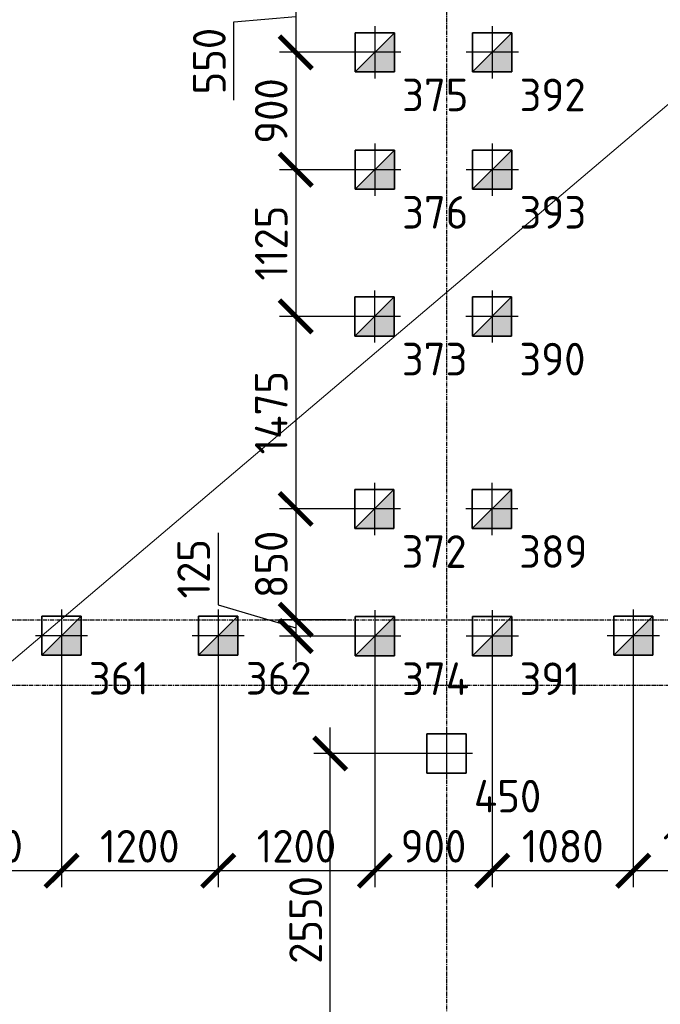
# Model space of a CAD drawing. Header units: millimetres. Extents: x -93479 to 1057970, y -66333 to 172656.
# Tile 237 of 256: x 390358 to 395265, y 34469 to 42016. Entities that reach past the tile are written whole.
import ezdxf

# ---------------------------------------------------------------- set-up
doc = ezdxf.new("R2010")
doc.units = ezdxf.units.MM
for name, pattern in [('______5', [1100, 800, -100, 100, -100]), ('DASHDOT', [25.4, 12.7, -6.35, 0, -6.35]), ('осевая', [50.8, 31.75, -6.35, 6.35, -6.35])]:
    doc.linetypes.add(name, pattern=pattern)
for name, color, linetype, lineweight in [('КО_оси', 1, 'DASHDOT', 25), ('КО_осн_тон', 183, 'Continuous', 25), ('КО_фундаменты', 2, 'Continuous', 50), ('Оси', 40, '______5', 18), ('РАЗМЕРЫ', 7, 'Continuous', 9)]:
    doc.layers.add(name, color=color, linetype=linetype, lineweight=lineweight)
doc.styles.add('GOST-2.304_Type-B', font='GOST_Common.ttf')
doc.styles.add('ГОСТ', font='GOST_Common.ttf')
doc.dimstyles.new('СПДС', dxfattribs={"dimscale": 100, "dimtxt": 2.5, "dimasz": 2.5, "dimexe": 1.25, "dimexo": 0, "dimtad": 1, "dimdec": 0, "dimtxsty": 'GOST-2.304_Type-B', "dimblk": 'ARCHTICK', "dimcen": 2.5, "dimdle": 2, "dimadec": 0, "dimazin": 2, "dimtfac": 0.75, "dimtdec": 0, "dimtmove": 1, "dimatfit": 3, "dimfxl": 1, "dimtolj": 1, "dimarcsym": 1})

# ---------------------------------------------------------------- blocks, each defined once
blk = doc.blocks.new('оси')
at = {"layer": 'Оси', "color": 7, "linetype": 'осевая', "lineweight": 25, "transparency": 33554687}
for p, q in [((31813.5, 151.4), (31813.5, -36280.2)), ((-11815.1, -20006.9), (53620.6, -20006.9)), ((-11416.6, -20506.9), (53620.6, -20506.9))]:
    blk.add_line(p, q, dxfattribs=at)
blk = doc.blocks.new('Свайка')
at = {"layer": 'КО_оси', "color": 7, "ltscale": 100}
for p, q in [((0, 200), (0, -200)), ((200, 0), (-200, 0))]:
    blk.add_line(p, q, dxfattribs=at)
at = {"layer": 'КО_фундаменты', "color": 7, "lineweight": 35, "ltscale": 100}
for p, q in [((150, 150), (-150, 150)), ((-150, 150), (-150, -150)), ((150, -150), (150, 150)), ((-150, -150), (150, -150))]:
    blk.add_line(p, q, dxfattribs=at)
blk = doc.blocks.new('сваи тип2')
at = {"layer": 'КО_оси', "color": 7, "ltscale": 100}
for p, q in [((-22918.1, 28209.1), (-22918.1, 27809.1)), ((-22718.1, 28009.1), (-23118.1, 28009.1))]:
    blk.add_line(p, q, dxfattribs=at)
at = {"layer": 'КО_фундаменты', "color": 7, "lineweight": 35, "ltscale": 100}
for p, q in [((-22768.1, 28159.1), (-23068.1, 28159.1)), ((-23068.1, 28159.1), (-23068.1, 27859.1)), ((-22768.1, 27859.1), (-22768.1, 28159.1)), ((-23068.1, 27859.1), (-22768.1, 27859.1))]:
    blk.add_line(p, q, dxfattribs=at)
at = {"layer": 'РАЗМЕРЫ', "color": 7}
blk.add_line((-23068.1, 27859.1), (-22768.1, 28159.1), dxfattribs=at)
at = {"layer": 'РАЗМЕРЫ', "color": 7, "linetype": 'Continuous', "transparency": 33554648}
for points in [[(-22768.1, 28009.1), (-22918.1, 28009.1), (-22768.1, 28159.1)], [(-22918.1, 27859.1), (-23068.1, 27859.1), (-22918.1, 28009.1)], [(-22918.1, 27859.1), (-22918.1, 28009.1), (-22768.1, 27859.1)], [(-22768.1, 27859.1), (-22918.1, 28009.1), (-22768.1, 28009.1)]]:
    blk.add_solid(points, dxfattribs=at)
blk = doc.blocks.new('_ArchTick')
at = {"color": 0, "linetype": 'ByBlock', "const_width": 0.15}
blk.add_lwpolyline([(-0.5, -0.5), (0.5, 0.5)], dxfattribs=at)
blk = doc.blocks.new('*D470')
at = {"layer": 'DEFPOINTS', "color": 0, "ltscale": 100, "transparency": 16777216}
for p in [(395058.4, 37094.6), (396133.4, 37094.6), (395058.4, 35493.2)]:
    blk.add_point(p, dxfattribs=at)
at = {"layer": 'РАЗМЕРЫ', "color": 0, "lineweight": -2, "transparency": 16777216}
for p, q in [((395058.4, 37094.6), (395058.4, 35368.2)), ((396133.4, 37094.6), (396133.4, 35368.2)), ((396333.4, 35493.2), (394858.4, 35493.2))]:
    blk.add_line(p, q, dxfattribs=at)
at = {"layer": 'РАЗМЕРЫ', "color": 0, "lineweight": -2, "ltscale": 100, "transparency": 16777216, "xscale": 250, "yscale": 250, "zscale": 250, "rotation": 180}
blk.add_blockref('_ArchTick', (395058.4, 35493.2), dxfattribs=at)
at = {"layer": 'РАЗМЕРЫ', "color": 0, "lineweight": -2, "ltscale": 100, "transparency": 16777216, "xscale": 250, "yscale": 250, "zscale": 250}
blk.add_blockref('_ArchTick', (396133.4, 35493.2), dxfattribs=at)
at = {"layer": 'РАЗМЕРЫ', "color": 0, "ltscale": 100, "transparency": 16777216, "insert": (395595.9, 35681.1), "char_height": 250, "attachment_point": 5, "style": 'GOST-2.304_Type-B'}
blk.add_mtext('\\A1;1075', dxfattribs=at)
blk = doc.blocks.new('*D471')
at = {"layer": 'DEFPOINTS', "color": 0, "ltscale": 100, "transparency": 16777216}
for p in [(393978.1, 37091.3), (395058.4, 37094.6), (393978.1, 35493.2)]:
    blk.add_point(p, dxfattribs=at)
at = {"layer": 'РАЗМЕРЫ', "color": 0, "lineweight": -2, "transparency": 16777216}
for p, q in [((393978.1, 37091.3), (393978.1, 35368.2)), ((395058.4, 37094.6), (395058.4, 35368.2)), ((395258.4, 35493.2), (393778.1, 35493.2))]:
    blk.add_line(p, q, dxfattribs=at)
at = {"layer": 'РАЗМЕРЫ', "color": 0, "lineweight": -2, "ltscale": 100, "transparency": 16777216, "xscale": 250, "yscale": 250, "zscale": 250, "rotation": 180}
blk.add_blockref('_ArchTick', (393978.1, 35493.2), dxfattribs=at)
at = {"layer": 'РАЗМЕРЫ', "color": 0, "lineweight": -2, "ltscale": 100, "transparency": 16777216, "xscale": 250, "yscale": 250, "zscale": 250}
blk.add_blockref('_ArchTick', (395058.4, 35493.2), dxfattribs=at)
at = {"layer": 'РАЗМЕРЫ', "color": 0, "ltscale": 100, "transparency": 16777216, "insert": (394518.2, 35680.8), "char_height": 250, "attachment_point": 5, "style": 'GOST-2.304_Type-B'}
blk.add_mtext('\\A1;1080', dxfattribs=at)
blk = doc.blocks.new('*D472')
at = {"layer": 'DEFPOINTS', "color": 0, "ltscale": 100, "transparency": 16777216}
for p in [(393078.1, 37091.3), (393978.1, 37091.3), (393078.1, 35493.2)]:
    blk.add_point(p, dxfattribs=at)
at = {"layer": 'РАЗМЕРЫ', "color": 0, "lineweight": -2, "transparency": 16777216}
for p, q in [((393078.1, 37091.3), (393078.1, 35368.2)), ((393978.1, 37091.3), (393978.1, 35368.2)), ((394178.1, 35493.2), (392878.1, 35493.2))]:
    blk.add_line(p, q, dxfattribs=at)
at = {"layer": 'РАЗМЕРЫ', "color": 0, "lineweight": -2, "ltscale": 100, "transparency": 16777216, "xscale": 250, "yscale": 250, "zscale": 250, "rotation": 180}
blk.add_blockref('_ArchTick', (393078.1, 35493.2), dxfattribs=at)
at = {"layer": 'РАЗМЕРЫ', "color": 0, "lineweight": -2, "ltscale": 100, "transparency": 16777216, "xscale": 250, "yscale": 250, "zscale": 250}
blk.add_blockref('_ArchTick', (393978.1, 35493.2), dxfattribs=at)
at = {"layer": 'РАЗМЕРЫ', "color": 0, "ltscale": 100, "transparency": 16777216, "insert": (393528.1, 35680.8), "char_height": 250, "attachment_point": 5, "style": 'GOST-2.304_Type-B'}
blk.add_mtext('\\A1;900', dxfattribs=at)
blk = doc.blocks.new('*D473')
at = {"layer": 'DEFPOINTS', "color": 0, "ltscale": 100, "transparency": 16777216}
for p in [(391878.4, 37094.6), (393078.1, 37091.3), (391878.4, 35493.2)]:
    blk.add_point(p, dxfattribs=at)
at = {"layer": 'РАЗМЕРЫ', "color": 0, "lineweight": -2, "transparency": 16777216}
for p, q in [((391878.4, 37094.6), (391878.4, 35368.2)), ((393078.1, 37091.3), (393078.1, 35368.2)), ((393278.1, 35493.2), (391678.4, 35493.2))]:
    blk.add_line(p, q, dxfattribs=at)
at = {"layer": 'РАЗМЕРЫ', "color": 0, "lineweight": -2, "ltscale": 100, "transparency": 16777216, "xscale": 250, "yscale": 250, "zscale": 250, "rotation": 180}
blk.add_blockref('_ArchTick', (391878.4, 35493.2), dxfattribs=at)
at = {"layer": 'РАЗМЕРЫ', "color": 0, "lineweight": -2, "ltscale": 100, "transparency": 16777216, "xscale": 250, "yscale": 250, "zscale": 250}
blk.add_blockref('_ArchTick', (393078.1, 35493.2), dxfattribs=at)
at = {"layer": 'РАЗМЕРЫ', "color": 0, "ltscale": 100, "transparency": 16777216, "insert": (392478.2, 35680.8), "char_height": 250, "attachment_point": 5, "style": 'GOST-2.304_Type-B'}
blk.add_mtext('\\A1;1200', dxfattribs=at)
blk = doc.blocks.new('*D474')
at = {"layer": 'DEFPOINTS', "color": 0, "ltscale": 100, "transparency": 16777216}
for p in [(390678.4, 37094.6), (391878.4, 37094.6), (390678.4, 35493.2)]:
    blk.add_point(p, dxfattribs=at)
at = {"layer": 'РАЗМЕРЫ', "color": 0, "lineweight": -2, "transparency": 16777216}
for p, q in [((390678.4, 37094.6), (390678.4, 35368.2)), ((391878.4, 37094.6), (391878.4, 35368.2)), ((392078.4, 35493.2), (390478.4, 35493.2))]:
    blk.add_line(p, q, dxfattribs=at)
at = {"layer": 'РАЗМЕРЫ', "color": 0, "lineweight": -2, "ltscale": 100, "transparency": 16777216, "xscale": 250, "yscale": 250, "zscale": 250, "rotation": 180}
blk.add_blockref('_ArchTick', (390678.4, 35493.2), dxfattribs=at)
at = {"layer": 'РАЗМЕРЫ', "color": 0, "lineweight": -2, "ltscale": 100, "transparency": 16777216, "xscale": 250, "yscale": 250, "zscale": 250}
blk.add_blockref('_ArchTick', (391878.4, 35493.2), dxfattribs=at)
at = {"layer": 'РАЗМЕРЫ', "color": 0, "ltscale": 100, "transparency": 16777216, "insert": (391278.4, 35680.8), "char_height": 250, "attachment_point": 5, "style": 'GOST-2.304_Type-B'}
blk.add_mtext('\\A1;1200', dxfattribs=at)
blk = doc.blocks.new('*D475')
at = {"layer": 'DEFPOINTS', "color": 0, "ltscale": 100, "transparency": 16777216}
for p in [(389478.4, 37094.6), (390678.4, 37094.6), (389478.4, 35493.2)]:
    blk.add_point(p, dxfattribs=at)
at = {"layer": 'РАЗМЕРЫ', "color": 0, "lineweight": -2, "transparency": 16777216}
for p, q in [((389478.4, 37094.6), (389478.4, 35368.2)), ((390678.4, 37094.6), (390678.4, 35368.2)), ((390878.4, 35493.2), (389278.4, 35493.2))]:
    blk.add_line(p, q, dxfattribs=at)
at = {"layer": 'РАЗМЕРЫ', "color": 0, "lineweight": -2, "ltscale": 100, "transparency": 16777216, "xscale": 250, "yscale": 250, "zscale": 250, "rotation": 180}
blk.add_blockref('_ArchTick', (389478.4, 35493.2), dxfattribs=at)
at = {"layer": 'РАЗМЕРЫ', "color": 0, "lineweight": -2, "ltscale": 100, "transparency": 16777216, "xscale": 250, "yscale": 250, "zscale": 250}
blk.add_blockref('_ArchTick', (390678.4, 35493.2), dxfattribs=at)
at = {"layer": 'РАЗМЕРЫ', "color": 0, "ltscale": 100, "transparency": 16777216, "insert": (390078.4, 35680.8), "char_height": 250, "attachment_point": 5, "style": 'GOST-2.304_Type-B'}
blk.add_mtext('\\A1;1200', dxfattribs=at)
blk = doc.blocks.new('*D118')
at = {"layer": 'DEFPOINTS', "color": 0, "ltscale": 100, "transparency": 16777216}
for p in [(392736.4, 36391.3), (393627.9, 36391.3), (393627.9, 33841.3)]:
    blk.add_point(p, dxfattribs=at)
at = {"layer": 'РАЗМЕРЫ', "color": 0, "lineweight": -2, "transparency": 16777216}
for p, q in [((392736.4, 33641.3), (392736.4, 36591.3)), ((393627.9, 36391.3), (392611.4, 36391.3)), ((393627.9, 33841.3), (392611.4, 33841.3))]:
    blk.add_line(p, q, dxfattribs=at)
at = {"layer": 'РАЗМЕРЫ', "color": 0, "lineweight": -2, "ltscale": 100, "transparency": 16777216, "xscale": 250, "yscale": 250, "zscale": 250}
for p, rotation in [((392736.4, 36391.3), 90), ((392736.4, 33841.3), 270)]:
    blk.add_blockref('_ArchTick', p, dxfattribs=dict(at, rotation=rotation))
at = {"layer": 'РАЗМЕРЫ', "color": 0, "ltscale": 100, "transparency": 16777216, "insert": (392548.8, 35116.3), "char_height": 250, "attachment_point": 5, "rotation": 90, "style": 'GOST-2.304_Type-B'}
blk.add_mtext('\\A1;2550', dxfattribs=at)
blk = doc.blocks.new('*D189')
at = {"layer": 'DEFPOINTS', "color": 0, "ltscale": 100, "transparency": 16777216}
for p in [(392941.4, 42316.3), (392472.8, 41766.3), (392878.1, 41766.3)]:
    blk.add_point(p, dxfattribs=at)
at = {"layer": 'РАЗМЕРЫ', "color": 0, "lineweight": -2, "transparency": 16777216}
for p, q in [((392472.8, 42516.3), (392472.8, 41566.3)), ((392941.4, 42316.3), (392347.8, 42316.3)), ((391998.7, 41998.8), (392472.8, 42041.3)), ((391998.7, 41398.4), (391998.7, 41998.8)), ((392878.1, 41766.3), (392347.8, 41766.3))]:
    blk.add_line(p, q, dxfattribs=at)
at = {"layer": 'РАЗМЕРЫ', "color": 0, "lineweight": -2, "ltscale": 100, "transparency": 16777216, "xscale": 250, "yscale": 250, "zscale": 250}
for p, rotation in [((392472.8, 42316.3), 90), ((392472.8, 41766.3), 270)]:
    blk.add_blockref('_ArchTick', p, dxfattribs=dict(at, rotation=rotation))
at = {"layer": 'РАЗМЕРЫ', "color": 0, "ltscale": 100, "transparency": 16777216, "insert": (391811, 41698.6), "char_height": 250, "attachment_point": 5, "rotation": 90, "style": 'GOST-2.304_Type-B'}
blk.add_mtext('\\A1;550', dxfattribs=at)
blk = doc.blocks.new('*D190')
at = {"layer": 'DEFPOINTS', "color": 0, "ltscale": 100, "transparency": 16777216}
for p in [(392878.1, 41766.3), (392472.8, 40866.3), (392878.1, 40866.3)]:
    blk.add_point(p, dxfattribs=at)
at = {"layer": 'РАЗМЕРЫ', "color": 0, "lineweight": -2, "transparency": 16777216}
for p, q in [((392472.8, 41966.3), (392472.8, 40666.3)), ((392878.1, 41766.3), (392347.8, 41766.3)), ((392878.1, 40866.3), (392347.8, 40866.3))]:
    blk.add_line(p, q, dxfattribs=at)
at = {"layer": 'РАЗМЕРЫ', "color": 0, "lineweight": -2, "ltscale": 100, "transparency": 16777216, "xscale": 250, "yscale": 250, "zscale": 250}
for p, rotation in [((392472.8, 41766.3), 90), ((392472.8, 40866.3), 270)]:
    blk.add_blockref('_ArchTick', p, dxfattribs=dict(at, rotation=rotation))
at = {"layer": 'РАЗМЕРЫ', "color": 0, "ltscale": 100, "transparency": 16777216, "insert": (392285.2, 41316.3), "char_height": 250, "attachment_point": 5, "rotation": 90, "style": 'GOST-2.304_Type-B'}
blk.add_mtext('\\A1;900', dxfattribs=at)
blk = doc.blocks.new('*D191')
at = {"layer": 'DEFPOINTS', "color": 0, "ltscale": 100, "transparency": 16777216}
for p in [(392878.1, 40866.3), (392472.8, 39741.3), (392876.5, 39741.3)]:
    blk.add_point(p, dxfattribs=at)
at = {"layer": 'РАЗМЕРЫ', "color": 0, "lineweight": -2, "transparency": 16777216}
for p, q in [((392472.8, 41066.3), (392472.8, 39541.3)), ((392878.1, 40866.3), (392347.8, 40866.3)), ((392876.5, 39741.3), (392347.8, 39741.3))]:
    blk.add_line(p, q, dxfattribs=at)
at = {"layer": 'РАЗМЕРЫ', "color": 0, "lineweight": -2, "ltscale": 100, "transparency": 16777216, "xscale": 250, "yscale": 250, "zscale": 250}
for p, rotation in [((392472.8, 40866.3), 90), ((392472.8, 39741.3), 270)]:
    blk.add_blockref('_ArchTick', p, dxfattribs=dict(at, rotation=rotation))
at = {"layer": 'РАЗМЕРЫ', "color": 0, "ltscale": 100, "transparency": 16777216, "insert": (392285.2, 40303.8), "char_height": 250, "attachment_point": 5, "rotation": 90, "style": 'GOST-2.304_Type-B'}
blk.add_mtext('\\A1;1125', dxfattribs=at)
blk = doc.blocks.new('*D192')
at = {"layer": 'DEFPOINTS', "color": 0, "ltscale": 100, "transparency": 16777216}
for p in [(392876.5, 39741.3), (392472.8, 38266.3), (392875, 38266.3)]:
    blk.add_point(p, dxfattribs=at)
at = {"layer": 'РАЗМЕРЫ', "color": 0, "lineweight": -2, "transparency": 16777216}
for p, q in [((392472.8, 39941.3), (392472.8, 38066.3)), ((392876.5, 39741.3), (392347.8, 39741.3)), ((392875, 38266.3), (392347.8, 38266.3))]:
    blk.add_line(p, q, dxfattribs=at)
at = {"layer": 'РАЗМЕРЫ', "color": 0, "lineweight": -2, "ltscale": 100, "transparency": 16777216, "xscale": 250, "yscale": 250, "zscale": 250}
for p, rotation in [((392472.8, 39741.3), 90), ((392472.8, 38266.3), 270)]:
    blk.add_blockref('_ArchTick', p, dxfattribs=dict(at, rotation=rotation))
at = {"layer": 'РАЗМЕРЫ', "color": 0, "ltscale": 100, "transparency": 16777216, "insert": (392285, 39003.8), "char_height": 250, "attachment_point": 5, "rotation": 90, "style": 'GOST-2.304_Type-B'}
blk.add_mtext('\\A1;1475', dxfattribs=at)
blk = doc.blocks.new('*D193')
at = {"layer": 'DEFPOINTS', "color": 0, "ltscale": 100, "transparency": 16777216}
for p in [(392875, 38266.3), (392472.8, 37416.3), (392856, 37416.3)]:
    blk.add_point(p, dxfattribs=at)
at = {"layer": 'РАЗМЕРЫ', "color": 0, "lineweight": -2, "transparency": 16777216}
for p, q in [((392472.8, 38466.3), (392472.8, 37216.3)), ((392875, 38266.3), (392347.8, 38266.3)), ((392856, 37416.3), (392347.8, 37416.3))]:
    blk.add_line(p, q, dxfattribs=at)
at = {"layer": 'РАЗМЕРЫ', "color": 0, "lineweight": -2, "ltscale": 100, "transparency": 16777216, "xscale": 250, "yscale": 250, "zscale": 250}
for p, rotation in [((392472.8, 38266.3), 90), ((392472.8, 37416.3), 270)]:
    blk.add_blockref('_ArchTick', p, dxfattribs=dict(at, rotation=rotation))
at = {"layer": 'РАЗМЕРЫ', "color": 0, "ltscale": 100, "transparency": 16777216, "insert": (392285.2, 37841.3), "char_height": 250, "attachment_point": 5, "rotation": 90, "style": 'GOST-2.304_Type-B'}
blk.add_mtext('\\A1;850', dxfattribs=at)
blk = doc.blocks.new('*D194')
at = {"layer": 'DEFPOINTS', "color": 0, "ltscale": 100, "transparency": 16777216}
for p in [(392856, 37416.3), (392472.8, 37291.3), (392878.1, 37291.3)]:
    blk.add_point(p, dxfattribs=at)
at = {"layer": 'РАЗМЕРЫ', "color": 0, "lineweight": -2, "transparency": 16777216}
for p, q in [((391878.7, 38082.5), (391878.7, 37532)), ((392472.8, 37616.3), (392472.8, 37091.3)), ((391878.7, 37532), (392472.8, 37353.8)), ((392856, 37416.3), (392347.8, 37416.3)), ((392878.1, 37291.3), (392347.8, 37291.3))]:
    blk.add_line(p, q, dxfattribs=at)
at = {"layer": 'РАЗМЕРЫ', "color": 0, "lineweight": -2, "ltscale": 100, "transparency": 16777216, "xscale": 250, "yscale": 250, "zscale": 250}
for p, rotation in [((392472.8, 37416.3), 90), ((392472.8, 37291.3), 270)]:
    blk.add_blockref('_ArchTick', p, dxfattribs=dict(at, rotation=rotation))
at = {"layer": 'РАЗМЕРЫ', "color": 0, "ltscale": 100, "transparency": 16777216, "insert": (391691.1, 37807.3), "char_height": 250, "attachment_point": 5, "rotation": 90, "style": 'GOST-2.304_Type-B'}
blk.add_mtext('\\A1;125', dxfattribs=at)

msp = doc.modelspace()

# ---------------------------------------------------------------- linework, layer by layer
at = {"layer": 'РАЗМЕРЫ', "color": 240, "ltscale": 100, "true_color": 0xed1f24}
msp.add_line((343941.7, -2247), (422752.7, 64648.4), dxfattribs=at)

# ---------------------------------------------------------------- block references
at = {"color": 7}
msp.add_blockref('оси', (361814.4, 57423.2), dxfattribs=at)
at = {"layer": 'КО_оси', "color": 7}
msp.add_blockref('Свайка', (393628.1, 36391.3, -3460), dxfattribs=at)
at = {"layer": 'РАЗМЕРЫ', "color": 7}
for p in [(415996.2, 13757.2, -3100), (416896.2, 13757.2, -3100), (415996.2, 12857.2, -3100), (416896.2, 12857.2, -3100), (415994.6, 11732.2, -3100), (416894.6, 11732.2, -3100), (415993, 10257.2, -3100), (416893, 10257.2, -3100), (413596.5, 9285.4, -3100), (414796.5, 9285.4, -3100), (415996.2, 9282.2, -3100), (416896.2, 9282.2, -3100), (417976.5, 9285.4, -3100)]:
    msp.add_blockref('сваи тип2', p, dxfattribs=at)

# ---------------------------------------------------------------- texts
at = {"layer": 'КО_осн_тон', "color": 7, "style": 'ГОСТ'}
for s, p in [('375', (393287.3, 41314.7, -3100)), ('392', (394187.3, 41314.7, -3100)), ('376', (393287.3, 40414.7, -3100)), ('393', (394187.3, 40414.7, -3100)), ('373', (393285.7, 39289.7, -3100)), ('390', (394185.7, 39289.7, -3100)), ('372', (393284.2, 37814.7, -3100)), ('389', (394184.2, 37814.7, -3100)), ('361', (390887.6, 36843, -3100)), ('362', (392090.6, 36843, -3100)), ('374', (393287.3, 36839.7, -3100)), ('391', (394187.3, 36839.7, -3100)), ('450', (393837.3, 35939.7, -3100))]:
    msp.add_text(s, height=250, dxfattribs=at).set_placement(p)

# ---------------------------------------------------------------- dimensions: what is measured, and where the dimension line sits
at = {"layer": 'РАЗМЕРЫ', "color": 7}
dim = msp.add_linear_dim(base=(392472.8, 41766.3), p1=(392941.4, 42316.3), p2=(392878.1, 41766.3, -3100), angle=90, dimstyle='СПДС', dxfattribs=at)
dim.commit()
dim.dimension.update_dxf_attribs({"geometry": '*D189', "text_midpoint": (391998.7, 41936.3), "dimtype": 160})
for base, p1, p2, picture, middle in [((392472.8, 40866.3), (392878.1, 41766.3, -3100), (392878.1, 40866.3, -3100), '*D190', (392285.2, 41316.3)), ((392472.8, 39741.3), (392878.1, 40866.3, -3100), (392876.5, 39741.3, -3100), '*D191', (392285.2, 40303.8)), ((392472.8, 38266.3), (392876.5, 39741.3, -3100), (392875, 38266.3, -3100), '*D192', (392285, 39003.8)), ((392472.8, 37416.3), (392875, 38266.3, -3100), (392856, 37416.3), '*D193', (392285.2, 37841.3)), ((392472.8, 37291.3), (392856, 37416.3), (392878.1, 37291.3, -3100), '*D194', (391691.1, 37594.5)), ((392736.4, 36391.3, 360), (393627.9, 33841.3), (393627.9, 36391.3), '*D118', (392548.8, 35116.3, 360))]:
    dim = msp.add_linear_dim(base=base, p1=p1, p2=p2, angle=90, dimstyle='СПДС', dxfattribs=at)
    dim.commit()
    dim.dimension.update_dxf_attribs({"geometry": picture, "text_midpoint": middle})
for base, p1, p2, picture, middle in [((389478.4, 35493.2), (390678.4, 37094.6, -3100), (389478.4, 37094.6, -3100), '*D475', (390078.4, 35680.8)), ((390678.4, 35493.2), (391878.4, 37094.6, -3100), (390678.4, 37094.6, -3100), '*D474', (391278.4, 35680.8)), ((391878.4, 35493.2), (393078.1, 37091.3, -3100), (391878.4, 37094.6, -3100), '*D473', (392478.2, 35680.8)), ((393078.1, 35493.2), (393978.1, 37091.3, -3100), (393078.1, 37091.3, -3100), '*D472', (393528.1, 35680.8)), ((393978.1, 35493.2), (395058.4, 37094.6, -3100), (393978.1, 37091.3, -3100), '*D471', (394518.2, 35680.8)), ((395058.4, 35493.2), (396133.4, 37094.6, -3100), (395058.4, 37094.6, -3100), '*D470', (395595.9, 35681.1))]:
    dim = msp.add_linear_dim(base=base, p1=p1, p2=p2, dimstyle='СПДС', dxfattribs=at)
    dim.commit()
    dim.dimension.update_dxf_attribs({"geometry": picture, "text_midpoint": middle})

doc.saveas('drawing.dxf')
